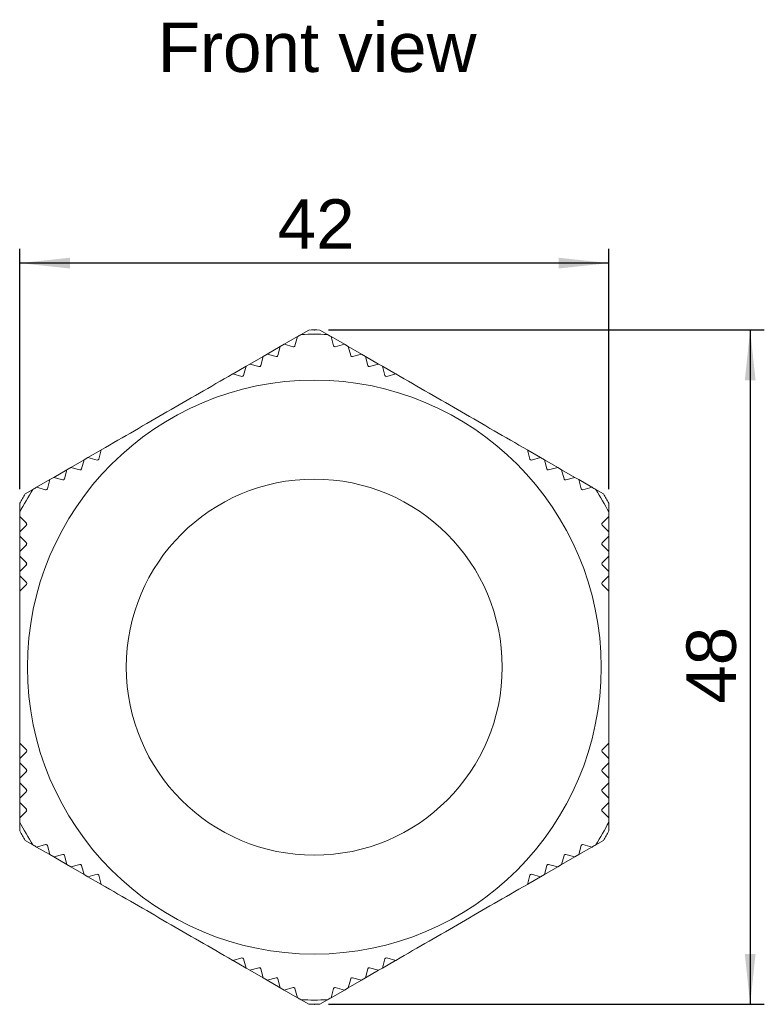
# Model space of a CAD drawing. Header units: millimetres. Extents: x 32 to 271, y 90 to 175.
# Tile 1 of 5: x 32 to 85, y 105 to 175. Entities that reach past the tile are written whole.
import ezdxf

# ---------------------------------------------------------------- set-up
doc = ezdxf.new("R2010")
doc.units = ezdxf.units.MM
doc.header["$PDSIZE"] = -1
doc.layers.add('FORMAT', color=7, linetype='Continuous')
doc.styles.get("Standard").update_dxf_attribs({"font": 'arial.ttf'})

msp = doc.modelspace()

# ---------------------------------------------------------------- linework, layer by layer
at = {"color": 7, "linetype": 'Continuous', "lineweight": 18}
for p, q in [((52.566, 152.674), (52.022, 152.359)), ((53.882, 152.359), (53.338, 152.674)), ((51.758, 152.207), (50.823, 151.667)), ((51.76, 152.208), (51.588, 151.565)), ((54.317, 151.565), (54.144, 152.208)), ((55.082, 151.667), (54.146, 152.207)), ((50.548, 151.508), (49.61, 150.967)), ((50.548, 151.508), (50.376, 150.865)), ((50.548, 151.508), (50.823, 151.667)), ((51.466, 151.495), (50.823, 151.667)), ((55.082, 151.667), (54.439, 151.495)), ((55.082, 151.667), (55.357, 151.508)), ((55.529, 150.865), (55.357, 151.508)), ((56.295, 150.967), (55.357, 151.508)), ((49.336, 150.808), (48.398, 150.267)), ((49.336, 150.808), (49.163, 150.165)), ((49.336, 150.808), (49.61, 150.967)), ((50.253, 150.795), (49.61, 150.967)), ((56.295, 150.967), (55.652, 150.795)), ((56.295, 150.967), (56.569, 150.808)), ((56.742, 150.165), (56.569, 150.808)), ((57.507, 150.267), (56.569, 150.808)), ((48.123, 150.108), (47.21, 149.581)), ((48.123, 150.108), (47.951, 149.465)), ((48.123, 150.108), (48.398, 150.267)), ((49.041, 150.095), (48.398, 150.267)), ((57.507, 150.267), (56.864, 150.095)), ((57.507, 150.267), (57.782, 150.108)), ((57.954, 149.465), (57.782, 150.108)), ((58.694, 149.581), (57.782, 150.108)), ((47.828, 149.395), (47.185, 149.567)), ((58.719, 149.567), (58.076, 149.395)), ((37.849, 144.177), (36.937, 143.65)), ((37.874, 144.191), (37.702, 143.548)), ((68.203, 143.548), (68.03, 144.191)), ((68.968, 143.65), (68.055, 144.177)), ((36.662, 143.491), (35.724, 142.95)), ((36.662, 143.491), (36.49, 142.848)), ((36.662, 143.491), (36.937, 143.65)), ((37.58, 143.478), (36.937, 143.65)), ((68.968, 143.65), (68.325, 143.478)), ((68.968, 143.65), (69.243, 143.491)), ((69.415, 142.848), (69.243, 143.491)), ((70.181, 142.95), (69.243, 143.491)), ((35.45, 142.791), (34.512, 142.25)), ((35.45, 142.791), (35.277, 142.148)), ((35.45, 142.791), (35.724, 142.95)), ((36.367, 142.778), (35.724, 142.95)), ((70.181, 142.95), (69.538, 142.778)), ((70.181, 142.95), (70.455, 142.791)), ((70.627, 142.148), (70.455, 142.791)), ((71.393, 142.25), (70.455, 142.791)), ((34.237, 142.091), (33.301, 141.551)), ((34.237, 142.091), (34.065, 141.448)), ((34.237, 142.091), (34.512, 142.25)), ((35.155, 142.078), (34.512, 142.25)), ((71.393, 142.25), (70.75, 142.078)), ((71.393, 142.25), (71.668, 142.091)), ((71.84, 141.448), (71.668, 142.091)), ((72.603, 141.551), (71.668, 142.091)), ((33.037, 141.399), (32.493, 141.084)), ((33.942, 141.378), (33.299, 141.55)), ((72.605, 141.55), (71.962, 141.378)), ((73.411, 141.084), (72.867, 141.399)), ((32.107, 140.416), (32.107, 139.788)), ((73.797, 139.788), (73.797, 140.416)), ((32.107, 139.485), (32.578, 139.015)), ((32.107, 139.483), (32.107, 138.402)), ((73.327, 139.015), (73.797, 139.485)), ((73.797, 138.402), (73.797, 139.483)), ((32.578, 138.873), (32.107, 138.402)), ((73.797, 138.402), (73.327, 138.873)), ((32.107, 138.085), (32.107, 138.402)), ((32.107, 138.085), (32.578, 137.615)), ((32.107, 138.085), (32.107, 137.002)), ((73.327, 137.615), (73.797, 138.085)), ((73.797, 138.402), (73.797, 138.085)), ((73.797, 137.002), (73.797, 138.085)), ((32.578, 137.473), (32.107, 137.002)), ((73.797, 137.002), (73.327, 137.473)), ((32.107, 136.685), (32.107, 137.002)), ((32.107, 136.685), (32.578, 136.215)), ((32.107, 136.685), (32.107, 135.602)), ((73.327, 136.215), (73.797, 136.685)), ((73.797, 137.002), (73.797, 136.685)), ((73.797, 135.602), (73.797, 136.685)), ((32.578, 136.073), (32.107, 135.602)), ((73.797, 135.602), (73.327, 136.073)), ((32.107, 135.285), (32.107, 135.602)), ((32.107, 135.285), (32.578, 134.815)), ((32.107, 135.285), (32.107, 134.231)), ((73.327, 134.815), (73.797, 135.285)), ((73.797, 135.602), (73.797, 135.285)), ((73.797, 134.231), (73.797, 135.285)), ((32.578, 134.673), (32.107, 134.202)), ((73.797, 134.202), (73.327, 134.673)), ((32.107, 123.451), (32.578, 122.98)), ((32.107, 123.422), (32.107, 122.368)), ((73.327, 122.98), (73.797, 123.451)), ((73.797, 122.368), (73.797, 123.422)), ((32.578, 122.839), (32.107, 122.368)), ((73.797, 122.368), (73.327, 122.839)), ((32.107, 122.051), (32.107, 122.368)), ((32.107, 122.051), (32.578, 121.58)), ((32.107, 122.051), (32.107, 120.968)), ((73.327, 121.58), (73.797, 122.051)), ((73.797, 122.368), (73.797, 122.051)), ((73.797, 120.968), (73.797, 122.051)), ((32.578, 121.439), (32.107, 120.968)), ((73.797, 120.968), (73.327, 121.439)), ((32.107, 120.651), (32.107, 120.968)), ((32.107, 120.651), (32.578, 120.18)), ((32.107, 120.651), (32.107, 119.568)), ((73.327, 120.18), (73.797, 120.651)), ((73.797, 120.968), (73.797, 120.651)), ((73.797, 119.568), (73.797, 120.651)), ((32.578, 120.039), (32.107, 119.568)), ((73.797, 119.568), (73.327, 120.039)), ((32.107, 119.251), (32.107, 119.568)), ((32.107, 119.251), (32.578, 118.78)), ((32.107, 119.251), (32.107, 118.171)), ((73.327, 118.78), (73.797, 119.251)), ((73.797, 119.568), (73.797, 119.251)), ((73.797, 118.171), (73.797, 119.251)), ((32.578, 118.639), (32.107, 118.168)), ((73.797, 118.168), (73.327, 118.639)), ((32.107, 117.866), (32.107, 117.238)), ((73.797, 117.238), (73.797, 117.866)), ((32.493, 116.569), (33.037, 116.255)), ((72.867, 116.255), (73.411, 116.569)), ((33.299, 116.104), (33.942, 116.276)), ((33.301, 116.102), (34.237, 115.562)), ((34.065, 116.205), (34.237, 115.562)), ((71.668, 115.562), (71.84, 116.205)), ((71.668, 115.562), (72.603, 116.102)), ((71.962, 116.276), (72.605, 116.104)), ((34.512, 115.404), (34.237, 115.562)), ((34.512, 115.404), (35.155, 115.576)), ((34.512, 115.404), (35.45, 114.862)), ((35.277, 115.505), (35.45, 114.862)), ((70.455, 114.862), (70.627, 115.505)), ((70.455, 114.862), (71.393, 115.404)), ((70.75, 115.576), (71.393, 115.404)), ((71.668, 115.562), (71.393, 115.404)), ((35.724, 114.704), (35.45, 114.862)), ((35.724, 114.704), (36.367, 114.876)), ((35.724, 114.704), (36.662, 114.162)), ((36.49, 114.805), (36.662, 114.162)), ((69.243, 114.162), (69.415, 114.805)), ((69.243, 114.162), (70.181, 114.704)), ((69.538, 114.876), (70.181, 114.704)), ((70.455, 114.862), (70.181, 114.704)), ((36.937, 114.004), (36.662, 114.162)), ((36.937, 114.004), (37.58, 114.176)), ((36.937, 114.004), (37.849, 113.477)), ((37.702, 114.105), (37.874, 113.462)), ((68.03, 113.462), (68.203, 114.105)), ((68.055, 113.477), (68.968, 114.004)), ((68.325, 114.176), (68.968, 114.004)), ((69.243, 114.162), (68.968, 114.004)), ((47.185, 108.087), (47.828, 108.259)), ((47.21, 108.072), (48.123, 107.545)), ((47.951, 108.188), (48.123, 107.545)), ((57.782, 107.545), (57.954, 108.188)), ((57.782, 107.545), (58.694, 108.072)), ((58.076, 108.259), (58.719, 108.087)), ((48.398, 107.387), (48.123, 107.545)), ((48.398, 107.387), (49.041, 107.559)), ((48.398, 107.387), (49.336, 106.845)), ((49.163, 107.488), (49.336, 106.845)), ((56.569, 106.845), (56.742, 107.488)), ((56.569, 106.845), (57.507, 107.387)), ((56.864, 107.559), (57.507, 107.387)), ((57.782, 107.545), (57.507, 107.387)), ((49.61, 106.687), (49.336, 106.845)), ((49.61, 106.687), (50.253, 106.859)), ((49.61, 106.687), (50.548, 106.145)), ((50.376, 106.788), (50.548, 106.145)), ((55.357, 106.145), (55.529, 106.788)), ((55.357, 106.145), (56.295, 106.687)), ((55.652, 106.859), (56.295, 106.687)), ((56.569, 106.845), (56.295, 106.687)), ((50.823, 105.987), (50.548, 106.145)), ((50.823, 105.987), (51.466, 106.159)), ((50.823, 105.987), (51.758, 105.446)), ((51.588, 106.088), (51.76, 105.445)), ((54.144, 105.445), (54.317, 106.088)), ((54.146, 105.446), (55.082, 105.987)), ((54.439, 106.159), (55.082, 105.987)), ((55.357, 106.145), (55.082, 105.987)), ((52.022, 105.294), (52.566, 104.98)), ((53.338, 104.98), (53.882, 105.294))]:
    msp.add_line(p, q, dxfattribs=at)
for radius in [20.3, 13.3]:
    msp.add_circle((52.952, 128.827), radius, dxfattribs=at)
for radius, start, end in [(23.85, 89.07266, 90.92734), (23.55, 87.73149, 92.26851), (23.55, 147.73149, 152.26851), (23.55, 27.73149, 32.26851), (23.85, 149.07266, 150.92734), (23.85, 29.07266, 30.92734), (23.55, 207.73149, 212.26851), (23.55, 327.73149, 332.26851), (23.85, 209.07266, 210.92734), (23.85, 329.07266, 330.92734), (23.55, 267.73149, 272.26851), (23.85, 269.07266, 270.92734)]:
    msp.add_arc((52.952, 128.827), radius, start, end, dxfattribs=at)
for centre, major_axis, ratio, start_param, end_param in [((51.492, 151.591), (0.0433, 0.0901), 0.999355, 3.326947, 4.898122), ((54.413, 151.591), (-0.0433, 0.0901), 0.999355, 1.385064, 2.956238), ((50.279, 150.891), (0.0283, 0.0959), 0.99943, 3.166689, 4.737568), ((55.626, 150.891), (-0.0283, 0.0959), 0.99943, 1.545618, 3.116496), ((49.067, 150.191), (0.0089, 0.0997), 0.999448, 2.968917, 4.539484), ((56.838, 150.191), (-0.0089, 0.0997), 0.999448, 1.743701, 3.314268), ((47.854, 149.491), (-0.0102, 0.0996), 0.999397, 2.777868, 4.348123), ((58.051, 149.491), (0.0102, 0.0996), 0.999397, 1.935062, 3.505317), ((37.605, 143.574), (0.0811, -0.0586), 0.999397, 5.076655, 6.64691), ((68.299, 143.574), (0.0811, 0.0586), 0.999397, 2.777868, 4.348123), ((36.393, 142.874), (0.0908, -0.0421), 0.999448, 4.885294, 6.455861), ((69.512, 142.874), (0.0908, 0.0421), 0.999448, 2.968917, 4.539484), ((35.181, 142.174), (0.0972, -0.0234), 0.99943, 4.68721, 6.258089), ((70.724, 142.174), (0.0972, 0.0234), 0.99943, 3.166689, 4.737568), ((33.968, 141.474), (0.0997, -0.0076), 0.999355, 4.526656, 6.097831), ((71.937, 141.474), (0.0997, 0.0076), 0.999355, 3.326947, 4.898122), ((32.507, 138.944), (-0.0564, 0.0826), 0.999355, 3.326947, 4.898122), ((73.397, 138.944), (0.0564, 0.0826), 0.999355, 1.385064, 2.956238), ((32.507, 137.544), (-0.0689, 0.0725), 0.99943, 3.166689, 4.737568), ((73.397, 137.544), (0.0689, 0.0725), 0.99943, 1.545618, 3.116496), ((32.507, 136.144), (0.0818, -0.0575), 0.999448, 6.11051, 7.681077), ((73.397, 136.144), (0.0818, 0.0575), 0.999448, 1.743701, 3.314268), ((32.507, 134.744), (0.0913, -0.041), 0.999397, 5.919461, 7.489716), ((73.397, 134.744), (0.0913, 0.041), 0.999397, 1.935062, 3.505317), ((32.507, 122.91), (0.0913, 0.041), 0.999397, 5.076655, 6.64691), ((73.397, 122.91), (0.0913, -0.041), 0.999397, 2.777868, 4.348123), ((32.507, 121.51), (0.0818, 0.0575), 0.999448, 4.885294, 6.455861), ((73.397, 121.51), (0.0818, -0.0575), 0.999448, 2.968917, 4.539484), ((32.507, 120.11), (0.0689, 0.0725), 0.99943, 4.68721, 6.258089), ((73.397, 120.11), (-0.0689, 0.0725), 0.99943, 0.025096, 1.595975), ((32.507, 118.71), (0.0564, 0.0826), 0.999355, 4.526656, 6.097831), ((73.397, 118.71), (-0.0564, 0.0826), 0.999355, 0.185355, 1.756529), ((33.968, 116.179), (0.0997, 0.0076), 0.999355, 0.185355, 1.756529), ((71.937, 116.179), (0.0997, -0.0076), 0.999355, 1.385064, 2.956238), ((35.181, 115.479), (0.0972, 0.0234), 0.99943, 0.025096, 1.595975), ((70.724, 115.479), (0.0972, -0.0234), 0.99943, 1.545618, 3.116496), ((36.393, 114.779), (0.0908, 0.0421), 0.999448, 6.11051, 7.681077), ((69.512, 114.779), (0.0908, -0.0421), 0.999448, 1.743701, 3.314268), ((37.605, 114.079), (0.0811, 0.0586), 0.999397, 5.919461, 7.489716), ((68.299, 114.079), (0.0811, -0.0586), 0.999397, 1.935062, 3.505317), ((47.854, 108.162), (0.0102, 0.0996), 0.999397, 5.076655, 6.64691), ((58.051, 108.162), (-0.0102, 0.0996), 0.999397, 5.919461, 7.489716), ((49.067, 107.462), (-0.0089, 0.0997), 0.999448, 4.885294, 6.455861), ((56.838, 107.462), (0.0089, 0.0997), 0.999448, 6.11051, 7.681077), ((50.279, 106.762), (-0.0283, 0.0959), 0.99943, 4.68721, 6.258089), ((55.626, 106.762), (0.0283, 0.0959), 0.99943, 0.025096, 1.595975), ((51.492, 106.062), (-0.0433, 0.0901), 0.999355, 4.526656, 6.097831), ((54.413, 106.062), (0.0433, 0.0901), 0.999355, 0.185355, 1.756529)]:
    msp.add_ellipse(centre, major_axis=major_axis, ratio=ratio, start_param=start_param, end_param=end_param, dxfattribs=at)
for points in [[(51.76, 152.208), (51.847, 152.258), (51.933, 152.308), (52.02, 152.358)], [(53.885, 152.358), (53.972, 152.308), (54.058, 152.258), (54.144, 152.208)], [(33.04, 141.4), (33.127, 141.45), (33.213, 141.5), (33.299, 141.55)], [(72.605, 141.55), (72.692, 141.5), (72.778, 141.45), (72.865, 141.4)], [(32.107, 139.485), (32.107, 139.585), (32.107, 139.685), (32.107, 139.785)], [(73.797, 139.785), (73.797, 139.685), (73.797, 139.585), (73.797, 139.485)], [(32.107, 117.868), (32.107, 117.969), (32.107, 118.069), (32.107, 118.168)], [(73.797, 118.168), (73.797, 118.069), (73.797, 117.969), (73.797, 117.868)], [(33.299, 116.104), (33.213, 116.153), (33.127, 116.203), (33.04, 116.254)], [(72.865, 116.254), (72.778, 116.203), (72.692, 116.153), (72.605, 116.104)], [(52.02, 105.295), (51.933, 105.345), (51.847, 105.395), (51.76, 105.445)], [(54.144, 105.445), (54.058, 105.395), (53.972, 105.345), (53.885, 105.295)]]:
    msp.add_open_spline(points, degree=3, dxfattribs=at)
for points in [[(37.874, 144.191), (39.477, 145.116), (41.003, 145.998), (44.057, 147.761), (45.583, 148.642), (47.185, 149.567)], [(58.719, 149.567), (60.322, 148.642), (61.848, 147.761), (64.902, 145.998), (66.428, 145.116), (68.03, 144.191)], [(32.107, 123.451), (32.107, 125.302), (32.107, 127.064), (32.107, 130.59), (32.107, 132.352), (32.107, 134.202)], [(73.797, 134.202), (73.797, 132.352), (73.797, 130.59), (73.797, 127.064), (73.797, 125.302), (73.797, 123.451)], [(47.185, 108.087), (45.583, 109.012), (44.057, 109.893), (41.003, 111.656), (39.477, 112.537), (37.874, 113.462)], [(68.03, 113.462), (66.428, 112.537), (64.902, 111.656), (61.848, 109.893), (60.322, 109.012), (58.719, 108.087)]]:
    msp.add_open_spline(points, degree=3, knots=[0, 0, 0, 0, 0.5, 0.5, 1, 1, 1, 1], dxfattribs=at)
at = {"layer": 'FORMAT'}
for p, q in [((32.107, 141.416), (32.107, 158.407)), ((73.797, 141.416), (73.797, 158.407)), ((73.797, 157.407), (32.107, 157.407)), ((53.952, 152.677), (84.797, 152.677)), ((83.797, 152.677), (83.797, 104.977)), ((53.952, 104.977), (84.797, 104.977))]:
    msp.add_line(p, q, dxfattribs=at)
at = {"layer": 'FORMAT', "lineweight": 18}
for p in [(52.952, 152.677), (52.952, 104.977)]:
    msp.add_point(p, dxfattribs=at)
at = {"layer": 'FORMAT'}
for points in [[(32.107, 157.407), (35.663, 157.026), (35.663, 157.788)], [(73.797, 157.407), (70.241, 157.788), (70.241, 157.026)], [(83.797, 152.677), (83.416, 149.121), (84.178, 149.121)], [(83.797, 104.977), (84.178, 108.533), (83.416, 108.533)]]:
    msp.add_solid(points, dxfattribs=at)

# ---------------------------------------------------------------- texts
at = {"layer": 'FORMAT', "linetype": 'Continuous'}
msp.add_text('Front view', height=3.5, dxfattribs=at).set_placement((41.881, 170.925))
at = {"layer": 'FORMAT', "insert": (50.366, 161.919), "char_height": 3.5, "attachment_point": 1}
msp.add_mtext('42', dxfattribs=at)
at = {"layer": 'FORMAT', "insert": (79.286, 126.241), "char_height": 3.5, "attachment_point": 1, "rotation": 90}
msp.add_mtext('48', dxfattribs=at)

doc.saveas('drawing.dxf')
